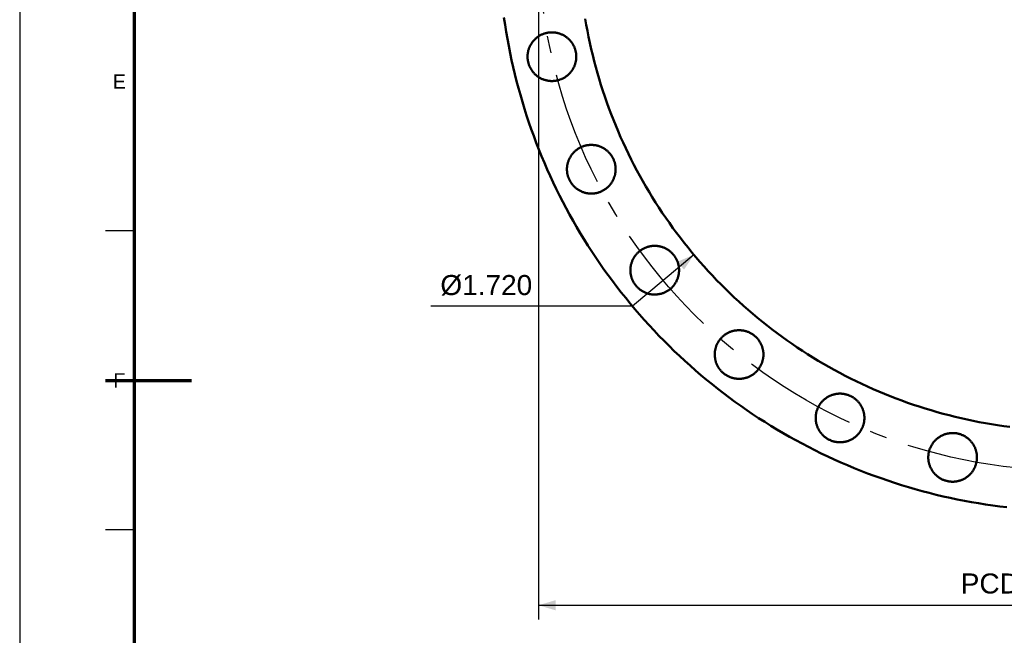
# Model space of a CAD drawing. Header units: millimetres. Extents: x 0 to 841, y 0 to 594.
# Tile 2 of 8: x 0 to 172, y 252 to 360. Entities that reach past the tile are written whole.
import ezdxf
from ezdxf.enums import TextEntityAlignment as Align

# ---------------------------------------------------------------- set-up
doc = ezdxf.new("R2010")
doc.units = ezdxf.units.MM
doc.linetypes.add('EJE', pattern=[31, 20, -4, 3, -4])
for name, color, linetype, lineweight in [('COTA', 7, 'CONTINUOUS', 25), ('EJE', 7, 'EJE', 25), ('FINA', 7, 'CONTINUOUS', 25), ('MARCO', 7, 'CONTINUOUS', 70), ('TXT', 7, 'CONTINUOUS', 25), ('VIS', 7, 'CONTINUOUS', 50)]:
    doc.layers.add(name, color=color, linetype=linetype, lineweight=lineweight)
doc.styles.add('STD', font='LiberationSans-Regular.ttf')

msp = doc.modelspace()

# ---------------------------------------------------------------- linework, layer by layer
at = {"layer": 'COTA'}
for p, q in [((90.61, 372.72), (90.61, 255.23)), ((117.73, 318.95), (107, 309.95)), ((88.31, 309.95), (71.81, 309.95)), ((107, 309.95), (88.31, 309.95)), ((90.61, 257.73), (276.61, 257.73))]:
    msp.add_line(p, q, dxfattribs=at)
for points in [[(117.73, 318.95), (114.85, 317.71), (116.01, 316.33)], [(90.61, 257.73), (93.61, 256.83), (93.61, 258.63)]]:
    msp.add_solid(points, dxfattribs=at)
at = {"layer": 'EJE'}
msp.add_circle((183.61, 374.22), 93, dxfattribs=at)
at = {"layer": 'FINA'}
for p, q in [((20, 323.09), (15, 323.09)), ((20, 270.91), (15, 270.91))]:
    msp.add_line(p, q, dxfattribs=at)
msp.add_lwpolyline([(0, 0), (841, 0), (841, 594), (0, 594)], close=True, dxfattribs=at)
at = {"layer": 'MARCO'}
msp.add_line((15, 297), (30, 297), dxfattribs=at)
msp.add_lwpolyline([(20, 10), (831, 10), (831, 584), (20, 584)], close=True, dxfattribs=at)
at = {"layer": 'VIS'}
for points in [[(84.57, 360.36), (84.75, 359.11), (84.95, 357.87), (85.17, 356.63), (85.39, 355.4), (85.64, 354.17), (85.9, 352.94), (86.17, 351.71), (86.46, 350.49), (86.77, 349.27), (87.09, 348.05), (87.43, 346.84), (87.78, 345.64), (88.15, 344.44), (88.53, 343.24), (88.93, 342.05), (89.34, 340.86), (89.76, 339.68), (90.21, 338.5), (90.66, 337.33), (91.13, 336.16), (91.62, 335.01), (92.12, 333.85), (92.63, 332.71), (93.16, 331.57), (93.71, 330.43), (94.26, 329.31), (94.83, 328.19), (95.42, 327.08), (96.02, 325.97), (96.63, 324.87), (97.26, 323.79), (97.9, 322.7), (98.55, 321.63), (99.22, 320.57), (99.9, 319.51), (100.6, 318.46), (101.3, 317.42), (102.02, 316.39), (102.76, 315.37), (103.5, 314.36), (104.26, 313.36), (105.03, 312.37), (105.82, 311.39), (106.61, 310.41), (107.42, 309.45), (108.24, 308.5), (109.07, 307.56), (109.92, 306.63), (110.77, 305.7), (111.64, 304.8), (112.52, 303.9), (113.41, 303.01), (114.31, 302.13), (115.22, 301.27), (116.14, 300.41), (117.07, 299.57), (118.02, 298.74), (118.97, 297.92), (119.93, 297.12), (120.91, 296.32), (121.89, 295.54), (122.88, 294.77), (123.89, 294.01), (124.9, 293.27), (125.92, 292.54), (126.95, 291.82), (127.99, 291.12), (129.04, 290.42), (130.1, 289.74), (131.17, 289.08), (132.24, 288.43), (133.32, 287.79), (134.41, 287.16), (135.51, 286.55), (136.62, 285.95), (137.73, 285.37), (138.85, 284.8), (139.98, 284.25), (141.11, 283.7), (142.25, 283.18), (143.4, 282.66), (144.55, 282.17), (145.71, 281.68), (146.88, 281.21), (148.05, 280.76), (149.23, 280.32), (150.41, 279.9), (151.6, 279.49), (152.79, 279.09), (153.99, 278.71), (155.19, 278.35), (156.4, 278), (157.61, 277.66), (158.82, 277.34), (160.04, 277.04), (161.27, 276.75), (162.49, 276.48), (163.72, 276.22), (164.96, 275.98), (166.19, 275.75), (167.43, 275.54), (168.67, 275.35), (169.92, 275.17), (171.16, 275), (172.41, 274.85)], [(98.76, 360.16), (98.95, 359.1), (99.14, 358.03), (99.35, 356.97), (99.58, 355.92), (99.81, 354.86), (100.06, 353.81), (100.33, 352.76), (100.6, 351.72), (100.89, 350.68), (101.2, 349.64), (101.51, 348.61), (101.84, 347.58), (102.18, 346.55), (102.54, 345.53), (102.9, 344.51), (103.28, 343.5), (103.67, 342.49), (104.08, 341.49), (104.5, 340.5), (104.93, 339.5), (105.37, 338.52), (105.82, 337.54), (106.29, 336.56), (106.77, 335.6), (107.26, 334.63), (107.77, 333.68), (108.28, 332.73), (108.81, 331.78), (109.35, 330.85), (109.9, 329.92), (110.46, 328.99), (111.04, 328.08), (111.62, 327.17), (112.22, 326.27), (112.83, 325.38), (113.45, 324.49), (114.08, 323.61), (114.72, 322.74), (115.37, 321.88), (116.03, 321.03), (116.71, 320.18), (117.39, 319.35), (118.09, 318.52), (118.79, 317.7), (119.51, 316.89), (120.23, 316.09), (120.97, 315.3), (121.71, 314.52), (122.47, 313.74), (123.23, 312.98), (124.01, 312.22), (124.79, 311.48), (125.58, 310.75), (126.39, 310.02), (127.2, 309.31), (128.02, 308.61), (128.85, 307.91), (129.69, 307.23), (130.53, 306.56), (131.39, 305.89), (132.25, 305.24), (133.12, 304.6), (134, 303.98), (134.89, 303.36), (135.78, 302.75), (136.68, 302.16), (137.59, 301.57), (138.51, 301), (139.43, 300.44), (140.36, 299.89), (141.3, 299.35), (142.24, 298.83), (143.19, 298.31), (144.15, 297.81), (145.11, 297.32), (146.08, 296.84), (147.06, 296.38), (148.04, 295.92), (149.03, 295.48), (150.02, 295.05), (151.02, 294.64), (152.02, 294.24), (153.03, 293.85), (154.04, 293.47), (155.06, 293.1), (156.08, 292.75), (157.1, 292.41), (158.13, 292.08), (159.17, 291.77), (160.21, 291.47), (161.25, 291.18), (162.29, 290.91), (163.34, 290.65), (164.39, 290.4), (165.45, 290.16), (166.51, 289.94), (167.57, 289.73), (168.63, 289.54), (169.7, 289.36), (170.76, 289.19), (171.83, 289.03), (172.9, 288.89)], [(97.16, 353.05), (97.15, 352.94), (97.13, 352.82), (97.11, 352.7), (97.08, 352.58), (97.05, 352.46), (97.02, 352.35), (96.99, 352.23), (96.95, 352.12), (96.91, 352.01), (96.86, 351.89), (96.81, 351.78), (96.76, 351.67), (96.71, 351.57), (96.65, 351.46), (96.59, 351.36), (96.53, 351.25), (96.46, 351.15), (96.39, 351.06), (96.32, 350.96), (96.25, 350.86), (96.17, 350.77), (96.09, 350.68), (96.01, 350.59), (95.93, 350.51), (95.84, 350.42), (95.75, 350.34), (95.66, 350.26), (95.56, 350.19), (95.47, 350.12), (95.37, 350.05), (95.27, 349.98), (95.17, 349.91), (95.07, 349.85), (94.96, 349.79), (94.86, 349.74), (94.75, 349.68), (94.64, 349.64), (94.53, 349.59), (94.41, 349.55), (94.3, 349.51), (94.19, 349.47), (94.07, 349.43), (93.96, 349.4), (93.84, 349.38), (93.72, 349.35), (93.6, 349.33), (93.48, 349.32), (93.36, 349.3), (93.24, 349.29), (93.12, 349.28), (93, 349.28), (92.88, 349.28), (92.76, 349.28), (92.64, 349.29), (92.52, 349.3), (92.4, 349.31), (92.28, 349.33), (92.17, 349.35), (92.05, 349.38), (91.93, 349.4), (91.81, 349.43), (91.7, 349.47), (91.58, 349.5), (91.47, 349.54), (91.36, 349.59), (91.25, 349.63), (91.14, 349.68), (91.03, 349.73), (90.92, 349.79), (90.82, 349.85), (90.71, 349.91), (90.61, 349.97), (90.51, 350.04), (90.41, 350.11), (90.32, 350.18), (90.23, 350.26), (90.13, 350.34), (90.04, 350.42), (89.96, 350.5), (89.87, 350.59), (89.79, 350.67), (89.71, 350.76), (89.63, 350.86), (89.56, 350.95), (89.49, 351.05), (89.42, 351.15), (89.35, 351.25), (89.29, 351.35), (89.23, 351.45), (89.17, 351.56), (89.12, 351.67), (89.07, 351.78), (89.02, 351.89), (88.97, 352), (88.93, 352.11), (88.89, 352.22), (88.86, 352.34), (88.83, 352.46), (88.8, 352.57), (88.77, 352.69), (88.75, 352.81), (88.73, 352.93), (88.72, 353.05), (88.7, 353.17), (88.7, 353.29), (88.69, 353.41), (88.69, 353.53), (88.69, 353.65), (88.69, 353.77), (88.7, 353.89), (88.72, 354.01), (88.73, 354.13), (88.75, 354.24), (88.77, 354.36), (88.8, 354.48), (88.82, 354.6), (88.86, 354.71), (88.89, 354.83), (88.93, 354.94), (88.97, 355.06), (89.02, 355.17), (89.06, 355.28), (89.11, 355.39), (89.17, 355.49), (89.23, 355.6), (89.29, 355.7), (89.35, 355.81), (89.41, 355.91), (89.48, 356.01), (89.55, 356.1), (89.63, 356.2), (89.71, 356.29), (89.79, 356.38), (89.87, 356.47), (89.95, 356.55), (90.04, 356.64), (90.13, 356.72), (90.22, 356.8), (90.31, 356.87), (90.41, 356.94), (90.51, 357.02), (90.6, 357.08), (90.71, 357.15), (90.81, 357.21), (90.91, 357.27), (91.02, 357.32), (91.13, 357.38), (91.24, 357.43), (91.35, 357.47), (91.46, 357.52), (91.58, 357.56), (91.69, 357.59), (91.81, 357.63), (91.92, 357.66), (92.04, 357.68), (92.16, 357.71), (92.28, 357.73), (92.39, 357.75), (92.51, 357.76), (92.63, 357.77), (92.75, 357.78), (92.87, 357.78), (92.99, 357.78), (93.11, 357.78), (93.23, 357.77), (93.35, 357.76), (93.47, 357.75), (93.59, 357.73), (93.71, 357.71), (93.83, 357.69), (93.95, 357.66), (94.06, 357.63), (94.18, 357.6), (94.29, 357.56), (94.41, 357.52), (94.52, 357.48), (94.63, 357.43), (94.74, 357.38), (94.85, 357.33), (94.95, 357.27), (95.06, 357.21), (95.16, 357.15), (95.26, 357.09), (95.36, 357.02), (95.46, 356.95), (95.56, 356.88), (95.65, 356.8), (95.74, 356.72), (95.83, 356.64), (95.92, 356.56), (96, 356.47), (96.09, 356.39), (96.17, 356.3), (96.24, 356.2), (96.32, 356.11), (96.39, 356.01), (96.46, 355.91), (96.52, 355.81), (96.59, 355.71), (96.65, 355.61), (96.7, 355.5), (96.76, 355.39), (96.81, 355.29), (96.86, 355.17), (96.9, 355.06), (96.94, 354.95), (96.98, 354.84), (97.02, 354.72), (97.05, 354.61), (97.08, 354.49), (97.1, 354.37), (97.13, 354.25), (97.15, 354.13), (97.16, 354.01), (97.17, 353.9), (97.18, 353.78), (97.19, 353.66), (97.19, 353.53), (97.19, 353.41), (97.18, 353.29), (97.17, 353.17), (97.16, 353.05)], [(104.04, 333.4), (104.02, 333.28), (104.01, 333.16), (103.98, 333.04), (103.96, 332.92), (103.93, 332.81), (103.9, 332.69), (103.86, 332.58), (103.83, 332.46), (103.78, 332.35), (103.74, 332.24), (103.69, 332.13), (103.64, 332.02), (103.59, 331.91), (103.53, 331.8), (103.47, 331.7), (103.41, 331.6), (103.34, 331.5), (103.27, 331.4), (103.2, 331.3), (103.13, 331.21), (103.05, 331.11), (102.97, 331.02), (102.89, 330.94), (102.8, 330.85), (102.72, 330.77), (102.63, 330.69), (102.54, 330.61), (102.44, 330.53), (102.35, 330.46), (102.25, 330.39), (102.15, 330.32), (102.05, 330.26), (101.95, 330.2), (101.84, 330.14), (101.73, 330.08), (101.63, 330.03), (101.52, 329.98), (101.41, 329.93), (101.29, 329.89), (101.18, 329.85), (101.07, 329.81), (100.95, 329.78), (100.83, 329.75), (100.72, 329.72), (100.6, 329.7), (100.48, 329.68), (100.36, 329.66), (100.24, 329.65), (100.12, 329.63), (100, 329.63), (99.88, 329.62), (99.76, 329.62), (99.64, 329.63), (99.52, 329.63), (99.4, 329.64), (99.28, 329.66), (99.16, 329.67), (99.04, 329.69), (98.93, 329.72), (98.81, 329.75), (98.69, 329.78), (98.58, 329.81), (98.46, 329.85), (98.35, 329.89), (98.24, 329.93), (98.12, 329.97), (98.02, 330.02), (97.91, 330.08), (97.8, 330.13), (97.7, 330.19), (97.59, 330.25), (97.49, 330.32), (97.39, 330.38), (97.29, 330.45), (97.2, 330.53), (97.1, 330.6), (97.01, 330.68), (96.92, 330.76), (96.84, 330.84), (96.75, 330.93), (96.67, 331.02), (96.59, 331.11), (96.51, 331.2), (96.44, 331.3), (96.37, 331.39), (96.3, 331.49), (96.23, 331.59), (96.17, 331.69), (96.11, 331.8), (96.05, 331.9), (96, 332.01), (95.95, 332.12), (95.9, 332.23), (95.85, 332.34), (95.81, 332.45), (95.77, 332.57), (95.74, 332.68), (95.7, 332.8), (95.68, 332.92), (95.65, 333.03), (95.63, 333.15), (95.61, 333.27), (95.59, 333.39), (95.58, 333.51), (95.57, 333.63), (95.57, 333.75), (95.57, 333.87), (95.57, 333.99), (95.57, 334.11), (95.58, 334.23), (95.59, 334.35), (95.61, 334.47), (95.63, 334.59), (95.65, 334.71), (95.67, 334.82), (95.7, 334.94), (95.73, 335.06), (95.77, 335.17), (95.81, 335.29), (95.85, 335.4), (95.89, 335.51), (95.94, 335.62), (95.99, 335.73), (96.05, 335.84), (96.1, 335.94), (96.16, 336.05), (96.23, 336.15), (96.29, 336.25), (96.36, 336.35), (96.43, 336.45), (96.51, 336.54), (96.58, 336.63), (96.66, 336.72), (96.75, 336.81), (96.83, 336.9), (96.92, 336.98), (97.01, 337.06), (97.1, 337.14), (97.19, 337.22), (97.29, 337.29), (97.38, 337.36), (97.48, 337.43), (97.58, 337.49), (97.69, 337.55), (97.79, 337.61), (97.9, 337.67), (98.01, 337.72), (98.12, 337.77), (98.23, 337.82), (98.34, 337.86), (98.45, 337.9), (98.57, 337.94), (98.68, 337.97), (98.8, 338), (98.92, 338.03), (99.03, 338.05), (99.15, 338.07), (99.27, 338.09), (99.39, 338.1), (99.51, 338.11), (99.63, 338.12), (99.75, 338.12), (99.87, 338.12), (99.99, 338.12), (100.11, 338.11), (100.23, 338.1), (100.35, 338.09), (100.47, 338.07), (100.59, 338.05), (100.71, 338.03), (100.82, 338), (100.94, 337.97), (101.06, 337.94), (101.17, 337.9), (101.28, 337.86), (101.4, 337.82), (101.51, 337.77), (101.62, 337.72), (101.73, 337.67), (101.83, 337.62), (101.94, 337.56), (102.04, 337.5), (102.14, 337.43), (102.24, 337.36), (102.34, 337.29), (102.44, 337.22), (102.53, 337.15), (102.62, 337.07), (102.71, 336.99), (102.8, 336.9), (102.88, 336.82), (102.96, 336.73), (103.04, 336.64), (103.12, 336.55), (103.19, 336.45), (103.27, 336.36), (103.34, 336.26), (103.4, 336.16), (103.46, 336.05), (103.52, 335.95), (103.58, 335.84), (103.64, 335.74), (103.69, 335.63), (103.74, 335.52), (103.78, 335.41), (103.82, 335.29), (103.86, 335.18), (103.9, 335.06), (103.93, 334.95), (103.96, 334.83), (103.98, 334.71), (104, 334.6), (104.02, 334.48), (104.04, 334.36), (104.05, 334.24), (104.06, 334.12), (104.06, 334), (104.07, 333.88), (104.06, 333.76), (104.06, 333.64), (104.05, 333.52), (104.04, 333.4)], [(115.12, 315.76), (115.1, 315.65), (115.09, 315.53), (115.06, 315.41), (115.04, 315.29), (115.01, 315.17), (114.98, 315.06), (114.94, 314.94), (114.9, 314.83), (114.86, 314.72), (114.82, 314.6), (114.77, 314.49), (114.72, 314.38), (114.67, 314.28), (114.61, 314.17), (114.55, 314.07), (114.49, 313.96), (114.42, 313.86), (114.35, 313.77), (114.28, 313.67), (114.21, 313.57), (114.13, 313.48), (114.05, 313.39), (113.97, 313.3), (113.88, 313.22), (113.8, 313.13), (113.71, 313.05), (113.62, 312.97), (113.52, 312.9), (113.43, 312.83), (113.33, 312.76), (113.23, 312.69), (113.13, 312.62), (113.02, 312.56), (112.92, 312.5), (112.81, 312.45), (112.71, 312.39), (112.6, 312.35), (112.48, 312.3), (112.37, 312.26), (112.26, 312.21), (112.14, 312.18), (112.03, 312.14), (111.91, 312.11), (111.8, 312.09), (111.68, 312.06), (111.56, 312.04), (111.44, 312.03), (111.32, 312.01), (111.2, 312), (111.08, 311.99), (110.96, 311.99), (110.84, 311.99), (110.72, 311.99), (110.6, 312), (110.48, 312.01), (110.36, 312.02), (110.24, 312.04), (110.12, 312.06), (110.01, 312.08), (109.89, 312.11), (109.77, 312.14), (109.66, 312.18), (109.54, 312.21), (109.43, 312.25), (109.32, 312.3), (109.2, 312.34), (109.09, 312.39), (108.99, 312.44), (108.88, 312.5), (108.77, 312.56), (108.67, 312.62), (108.57, 312.68), (108.47, 312.75), (108.37, 312.82), (108.28, 312.89), (108.18, 312.97), (108.09, 313.05), (108, 313.13), (107.92, 313.21), (107.83, 313.3), (107.75, 313.38), (107.67, 313.47), (107.59, 313.57), (107.52, 313.66), (107.45, 313.76), (107.38, 313.86), (107.31, 313.96), (107.25, 314.06), (107.19, 314.16), (107.13, 314.27), (107.08, 314.38), (107.03, 314.49), (106.98, 314.6), (106.93, 314.71), (106.89, 314.82), (106.85, 314.93), (106.82, 315.05), (106.78, 315.17), (106.76, 315.28), (106.73, 315.4), (106.71, 315.52), (106.69, 315.64), (106.67, 315.76), (106.66, 315.88), (106.65, 316), (106.65, 316.12), (106.65, 316.24), (106.65, 316.36), (106.65, 316.48), (106.66, 316.6), (106.67, 316.72), (106.69, 316.84), (106.71, 316.95), (106.73, 317.07), (106.75, 317.19), (106.78, 317.31), (106.81, 317.42), (106.85, 317.54), (106.89, 317.65), (106.93, 317.77), (106.97, 317.88), (107.02, 317.99), (107.07, 318.1), (107.13, 318.2), (107.18, 318.31), (107.24, 318.41), (107.31, 318.52), (107.37, 318.62), (107.44, 318.72), (107.51, 318.81), (107.59, 318.91), (107.66, 319), (107.74, 319.09), (107.82, 319.18), (107.91, 319.26), (108, 319.35), (108.09, 319.43), (108.18, 319.51), (108.27, 319.58), (108.37, 319.65), (108.46, 319.73), (108.56, 319.79), (108.66, 319.86), (108.77, 319.92), (108.87, 319.98), (108.98, 320.03), (109.09, 320.09), (109.2, 320.14), (109.31, 320.18), (109.42, 320.23), (109.53, 320.27), (109.65, 320.3), (109.76, 320.34), (109.88, 320.37), (110, 320.39), (110.11, 320.42), (110.23, 320.44), (110.35, 320.46), (110.47, 320.47), (110.59, 320.48), (110.71, 320.49), (110.83, 320.49), (110.95, 320.49), (111.07, 320.49), (111.19, 320.48), (111.31, 320.47), (111.43, 320.46), (111.55, 320.44), (111.67, 320.42), (111.79, 320.4), (111.9, 320.37), (112.02, 320.34), (112.14, 320.31), (112.25, 320.27), (112.36, 320.23), (112.48, 320.19), (112.59, 320.14), (112.7, 320.09), (112.81, 320.04), (112.91, 319.98), (113.02, 319.92), (113.12, 319.86), (113.22, 319.8), (113.32, 319.73), (113.42, 319.66), (113.52, 319.59), (113.61, 319.51), (113.7, 319.43), (113.79, 319.35), (113.88, 319.27), (113.96, 319.18), (114.04, 319.1), (114.12, 319.01), (114.2, 318.91), (114.27, 318.82), (114.35, 318.72), (114.42, 318.62), (114.48, 318.52), (114.54, 318.42), (114.6, 318.32), (114.66, 318.21), (114.72, 318.1), (114.77, 317.99), (114.82, 317.88), (114.86, 317.77), (114.9, 317.66), (114.94, 317.55), (114.98, 317.43), (115.01, 317.32), (115.04, 317.2), (115.06, 317.08), (115.08, 316.96), (115.1, 316.84), (115.12, 316.72), (115.13, 316.61), (115.14, 316.49), (115.14, 316.37), (115.15, 316.24), (115.14, 316.12), (115.14, 316), (115.13, 315.88), (115.12, 315.76)], [(129.85, 301.04), (129.83, 300.92), (129.81, 300.8), (129.79, 300.68), (129.76, 300.56), (129.74, 300.45), (129.7, 300.33), (129.67, 300.22), (129.63, 300.1), (129.59, 299.99), (129.54, 299.88), (129.5, 299.77), (129.45, 299.66), (129.39, 299.55), (129.33, 299.45), (129.27, 299.34), (129.21, 299.24), (129.15, 299.14), (129.08, 299.04), (129.01, 298.94), (128.93, 298.85), (128.85, 298.76), (128.78, 298.67), (128.69, 298.58), (128.61, 298.49), (128.52, 298.41), (128.43, 298.33), (128.34, 298.25), (128.25, 298.17), (128.15, 298.1), (128.06, 298.03), (127.96, 297.96), (127.85, 297.9), (127.75, 297.84), (127.65, 297.78), (127.54, 297.72), (127.43, 297.67), (127.32, 297.62), (127.21, 297.57), (127.1, 297.53), (126.99, 297.49), (126.87, 297.45), (126.76, 297.42), (126.64, 297.39), (126.52, 297.36), (126.4, 297.34), (126.29, 297.32), (126.17, 297.3), (126.05, 297.29), (125.93, 297.28), (125.81, 297.27), (125.69, 297.27), (125.57, 297.27), (125.45, 297.27), (125.33, 297.28), (125.21, 297.29), (125.09, 297.3), (124.97, 297.32), (124.85, 297.34), (124.73, 297.36), (124.61, 297.39), (124.5, 297.42), (124.38, 297.45), (124.27, 297.49), (124.15, 297.53), (124.04, 297.57), (123.93, 297.62), (123.82, 297.67), (123.71, 297.72), (123.61, 297.77), (123.5, 297.83), (123.4, 297.89), (123.3, 297.96), (123.2, 298.03), (123.1, 298.1), (123, 298.17), (122.91, 298.24), (122.82, 298.32), (122.73, 298.4), (122.64, 298.49), (122.56, 298.57), (122.47, 298.66), (122.4, 298.75), (122.32, 298.84), (122.24, 298.94), (122.17, 299.03), (122.1, 299.13), (122.04, 299.23), (121.97, 299.33), (121.91, 299.44), (121.86, 299.54), (121.8, 299.65), (121.75, 299.76), (121.7, 299.87), (121.66, 299.98), (121.62, 300.09), (121.58, 300.21), (121.54, 300.32), (121.51, 300.44), (121.48, 300.56), (121.46, 300.67), (121.43, 300.79), (121.42, 300.91), (121.4, 301.03), (121.39, 301.15), (121.38, 301.27), (121.37, 301.39), (121.37, 301.51), (121.37, 301.63), (121.38, 301.75), (121.39, 301.87), (121.4, 301.99), (121.41, 302.11), (121.43, 302.23), (121.45, 302.35), (121.48, 302.46), (121.51, 302.58), (121.54, 302.7), (121.58, 302.81), (121.61, 302.93), (121.65, 303.04), (121.7, 303.15), (121.75, 303.26), (121.8, 303.37), (121.85, 303.48), (121.91, 303.58), (121.97, 303.69), (122.03, 303.79), (122.1, 303.89), (122.17, 303.99), (122.24, 304.09), (122.31, 304.18), (122.39, 304.27), (122.47, 304.36), (122.55, 304.45), (122.64, 304.54), (122.72, 304.62), (122.81, 304.7), (122.9, 304.78), (123, 304.86), (123.09, 304.93), (123.19, 305), (123.29, 305.07), (123.39, 305.13), (123.49, 305.19), (123.6, 305.25), (123.7, 305.31), (123.81, 305.36), (123.92, 305.41), (124.03, 305.46), (124.15, 305.5), (124.26, 305.54), (124.37, 305.58), (124.49, 305.61), (124.61, 305.64), (124.72, 305.67), (124.84, 305.69), (124.96, 305.71), (125.08, 305.73), (125.2, 305.74), (125.32, 305.75), (125.44, 305.76), (125.56, 305.76), (125.68, 305.76), (125.8, 305.76), (125.92, 305.75), (126.04, 305.74), (126.16, 305.73), (126.28, 305.71), (126.4, 305.69), (126.51, 305.67), (126.63, 305.64), (126.75, 305.61), (126.86, 305.58), (126.98, 305.54), (127.09, 305.5), (127.2, 305.46), (127.31, 305.41), (127.42, 305.36), (127.53, 305.31), (127.64, 305.26), (127.74, 305.2), (127.85, 305.14), (127.95, 305.07), (128.05, 305), (128.15, 304.93), (128.24, 304.86), (128.34, 304.79), (128.43, 304.71), (128.52, 304.63), (128.6, 304.54), (128.69, 304.46), (128.77, 304.37), (128.85, 304.28), (128.93, 304.19), (129, 304.09), (129.07, 304), (129.14, 303.9), (129.21, 303.8), (129.27, 303.7), (129.33, 303.59), (129.39, 303.49), (129.44, 303.38), (129.49, 303.27), (129.54, 303.16), (129.59, 303.05), (129.63, 302.93), (129.67, 302.82), (129.7, 302.71), (129.73, 302.59), (129.76, 302.47), (129.79, 302.36), (129.81, 302.24), (129.83, 302.12), (129.84, 302), (129.86, 301.88), (129.86, 301.76), (129.87, 301.64), (129.87, 301.52), (129.87, 301.4), (129.87, 301.28), (129.86, 301.16), (129.85, 301.04)], [(147.48, 289.96), (147.46, 289.84), (147.45, 289.72), (147.42, 289.6), (147.4, 289.48), (147.37, 289.37), (147.34, 289.25), (147.3, 289.14), (147.26, 289.02), (147.22, 288.91), (147.18, 288.8), (147.13, 288.69), (147.08, 288.58), (147.02, 288.47), (146.97, 288.37), (146.91, 288.26), (146.84, 288.16), (146.78, 288.06), (146.71, 287.96), (146.64, 287.86), (146.56, 287.77), (146.49, 287.68), (146.41, 287.59), (146.33, 287.5), (146.24, 287.41), (146.16, 287.33), (146.07, 287.25), (145.98, 287.17), (145.88, 287.09), (145.79, 287.02), (145.69, 286.95), (145.59, 286.88), (145.49, 286.82), (145.38, 286.76), (145.28, 286.7), (145.17, 286.64), (145.06, 286.59), (144.95, 286.54), (144.84, 286.49), (144.73, 286.45), (144.62, 286.41), (144.5, 286.37), (144.39, 286.34), (144.27, 286.31), (144.15, 286.28), (144.04, 286.26), (143.92, 286.24), (143.8, 286.22), (143.68, 286.21), (143.56, 286.2), (143.44, 286.19), (143.32, 286.19), (143.2, 286.19), (143.08, 286.19), (142.96, 286.2), (142.84, 286.21), (142.72, 286.22), (142.6, 286.24), (142.48, 286.26), (142.36, 286.28), (142.25, 286.31), (142.13, 286.34), (142.02, 286.37), (141.9, 286.41), (141.79, 286.45), (141.67, 286.49), (141.56, 286.54), (141.45, 286.59), (141.35, 286.64), (141.24, 286.69), (141.13, 286.75), (141.03, 286.81), (140.93, 286.88), (140.83, 286.95), (140.73, 287.02), (140.64, 287.09), (140.54, 287.16), (140.45, 287.24), (140.36, 287.32), (140.27, 287.41), (140.19, 287.49), (140.11, 287.58), (140.03, 287.67), (139.95, 287.76), (139.88, 287.86), (139.81, 287.95), (139.74, 288.05), (139.67, 288.15), (139.61, 288.25), (139.55, 288.36), (139.49, 288.46), (139.44, 288.57), (139.38, 288.68), (139.34, 288.79), (139.29, 288.9), (139.25, 289.02), (139.21, 289.13), (139.18, 289.24), (139.14, 289.36), (139.11, 289.48), (139.09, 289.59), (139.07, 289.71), (139.05, 289.83), (139.03, 289.95), (139.02, 290.07), (139.01, 290.19), (139.01, 290.31), (139.01, 290.43), (139.01, 290.55), (139.01, 290.67), (139.02, 290.79), (139.03, 290.91), (139.05, 291.03), (139.07, 291.15), (139.09, 291.27), (139.11, 291.38), (139.14, 291.5), (139.17, 291.62), (139.21, 291.73), (139.25, 291.85), (139.29, 291.96), (139.33, 292.07), (139.38, 292.18), (139.43, 292.29), (139.49, 292.4), (139.54, 292.5), (139.6, 292.61), (139.67, 292.71), (139.73, 292.81), (139.8, 292.91), (139.87, 293.01), (139.95, 293.1), (140.02, 293.19), (140.1, 293.28), (140.18, 293.37), (140.27, 293.46), (140.36, 293.54), (140.44, 293.62), (140.54, 293.7), (140.63, 293.78), (140.72, 293.85), (140.82, 293.92), (140.92, 293.99), (141.02, 294.05), (141.13, 294.11), (141.23, 294.17), (141.34, 294.23), (141.45, 294.28), (141.56, 294.33), (141.67, 294.38), (141.78, 294.42), (141.89, 294.46), (142.01, 294.5), (142.12, 294.53), (142.24, 294.56), (142.36, 294.59), (142.47, 294.61), (142.59, 294.63), (142.71, 294.65), (142.83, 294.66), (142.95, 294.67), (143.07, 294.68), (143.19, 294.68), (143.31, 294.68), (143.43, 294.68), (143.55, 294.67), (143.67, 294.66), (143.79, 294.65), (143.91, 294.63), (144.03, 294.61), (144.15, 294.59), (144.26, 294.56), (144.38, 294.53), (144.5, 294.5), (144.61, 294.46), (144.72, 294.42), (144.84, 294.38), (144.95, 294.33), (145.06, 294.28), (145.16, 294.23), (145.27, 294.18), (145.38, 294.12), (145.48, 294.06), (145.58, 293.99), (145.68, 293.92), (145.78, 293.85), (145.87, 293.78), (145.97, 293.71), (146.06, 293.63), (146.15, 293.55), (146.24, 293.46), (146.32, 293.38), (146.4, 293.29), (146.48, 293.2), (146.56, 293.11), (146.63, 293.01), (146.71, 292.92), (146.77, 292.82), (146.84, 292.72), (146.9, 292.62), (146.96, 292.51), (147.02, 292.41), (147.08, 292.3), (147.13, 292.19), (147.17, 292.08), (147.22, 291.97), (147.26, 291.85), (147.3, 291.74), (147.34, 291.63), (147.37, 291.51), (147.4, 291.39), (147.42, 291.28), (147.44, 291.16), (147.46, 291.04), (147.48, 290.92), (147.49, 290.8), (147.5, 290.68), (147.5, 290.56), (147.51, 290.44), (147.5, 290.32), (147.5, 290.2), (147.49, 290.08), (147.48, 289.96)], [(167.14, 283.08), (167.12, 282.96), (167.1, 282.84), (167.08, 282.72), (167.05, 282.61), (167.03, 282.49), (166.99, 282.37), (166.96, 282.26), (166.92, 282.14), (166.88, 282.03), (166.83, 281.92), (166.79, 281.81), (166.74, 281.7), (166.68, 281.59), (166.62, 281.49), (166.56, 281.38), (166.5, 281.28), (166.44, 281.18), (166.37, 281.08), (166.3, 280.98), (166.22, 280.89), (166.14, 280.8), (166.07, 280.71), (165.98, 280.62), (165.9, 280.53), (165.81, 280.45), (165.72, 280.37), (165.63, 280.29), (165.54, 280.22), (165.44, 280.14), (165.35, 280.07), (165.25, 280), (165.14, 279.94), (165.04, 279.88), (164.94, 279.82), (164.83, 279.76), (164.72, 279.71), (164.61, 279.66), (164.5, 279.61), (164.39, 279.57), (164.28, 279.53), (164.16, 279.49), (164.05, 279.46), (163.93, 279.43), (163.81, 279.4), (163.69, 279.38), (163.58, 279.36), (163.46, 279.34), (163.34, 279.33), (163.22, 279.32), (163.1, 279.31), (162.98, 279.31), (162.86, 279.31), (162.74, 279.31), (162.62, 279.32), (162.5, 279.33), (162.38, 279.34), (162.26, 279.36), (162.14, 279.38), (162.02, 279.4), (161.9, 279.43), (161.79, 279.46), (161.67, 279.49), (161.56, 279.53), (161.44, 279.57), (161.33, 279.61), (161.22, 279.66), (161.11, 279.71), (161, 279.76), (160.9, 279.82), (160.79, 279.87), (160.69, 279.94), (160.59, 280), (160.49, 280.07), (160.39, 280.14), (160.29, 280.21), (160.2, 280.29), (160.11, 280.36), (160.02, 280.44), (159.93, 280.53), (159.85, 280.61), (159.76, 280.7), (159.69, 280.79), (159.61, 280.88), (159.53, 280.98), (159.46, 281.07), (159.39, 281.17), (159.33, 281.27), (159.26, 281.38), (159.2, 281.48), (159.15, 281.59), (159.09, 281.69), (159.04, 281.8), (158.99, 281.91), (158.95, 282.02), (158.91, 282.14), (158.87, 282.25), (158.83, 282.37), (158.8, 282.48), (158.77, 282.6), (158.75, 282.72), (158.72, 282.83), (158.71, 282.95), (158.69, 283.07), (158.68, 283.19), (158.67, 283.31), (158.66, 283.43), (158.66, 283.55), (158.66, 283.67), (158.67, 283.79), (158.68, 283.91), (158.69, 284.03), (158.7, 284.15), (158.72, 284.27), (158.74, 284.39), (158.77, 284.51), (158.8, 284.62), (158.83, 284.74), (158.87, 284.85), (158.9, 284.97), (158.95, 285.08), (158.99, 285.19), (159.04, 285.3), (159.09, 285.41), (159.14, 285.52), (159.2, 285.63), (159.26, 285.73), (159.32, 285.83), (159.39, 285.93), (159.46, 286.03), (159.53, 286.13), (159.6, 286.22), (159.68, 286.32), (159.76, 286.41), (159.84, 286.49), (159.93, 286.58), (160.01, 286.66), (160.1, 286.74), (160.19, 286.82), (160.29, 286.9), (160.38, 286.97), (160.48, 287.04), (160.58, 287.11), (160.68, 287.17), (160.78, 287.24), (160.89, 287.29), (160.99, 287.35), (161.1, 287.4), (161.21, 287.45), (161.32, 287.5), (161.44, 287.54), (161.55, 287.58), (161.66, 287.62), (161.78, 287.65), (161.9, 287.68), (162.01, 287.71), (162.13, 287.73), (162.25, 287.75), (162.37, 287.77), (162.49, 287.79), (162.61, 287.8), (162.73, 287.8), (162.85, 287.81), (162.97, 287.81), (163.09, 287.8), (163.21, 287.8), (163.33, 287.79), (163.45, 287.77), (163.57, 287.76), (163.69, 287.74), (163.8, 287.71), (163.92, 287.69), (164.04, 287.66), (164.15, 287.62), (164.27, 287.58), (164.38, 287.54), (164.49, 287.5), (164.6, 287.46), (164.71, 287.41), (164.82, 287.35), (164.93, 287.3), (165.03, 287.24), (165.14, 287.18), (165.24, 287.11), (165.34, 287.05), (165.44, 286.98), (165.53, 286.9), (165.63, 286.83), (165.72, 286.75), (165.81, 286.67), (165.89, 286.59), (165.98, 286.5), (166.06, 286.41), (166.14, 286.32), (166.22, 286.23), (166.29, 286.14), (166.36, 286.04), (166.43, 285.94), (166.5, 285.84), (166.56, 285.74), (166.62, 285.63), (166.68, 285.53), (166.73, 285.42), (166.78, 285.31), (166.83, 285.2), (166.88, 285.09), (166.92, 284.98), (166.96, 284.86), (166.99, 284.75), (167.02, 284.63), (167.05, 284.51), (167.08, 284.4), (167.1, 284.28), (167.12, 284.16), (167.13, 284.04), (167.15, 283.92), (167.16, 283.8), (167.16, 283.68), (167.16, 283.56), (167.16, 283.44), (167.16, 283.32), (167.15, 283.2), (167.14, 283.08)]]:
    msp.add_lwpolyline(points, dxfattribs=at)

# ---------------------------------------------------------------- texts
at = {"layer": 'TXT', "style": 'STD'}
for s, p in [('E', (17.4, 349.18)), ('F', (17.4, 297))]:
    msp.add_text(s, height=2.5, dxfattribs=at).set_placement(p, align=Align.MIDDLE_CENTER)
msp.add_text('Ø1.720', height=3.5, dxfattribs=at).set_placement((89.5, 310.85), align=Align.BOTTOM_RIGHT)
msp.add_text('PCD Ø1.860 ±0,3', height=3.5, dxfattribs=at).set_placement((183.61, 258.73), align=Align.BOTTOM_CENTER)

doc.saveas('drawing.dxf')
